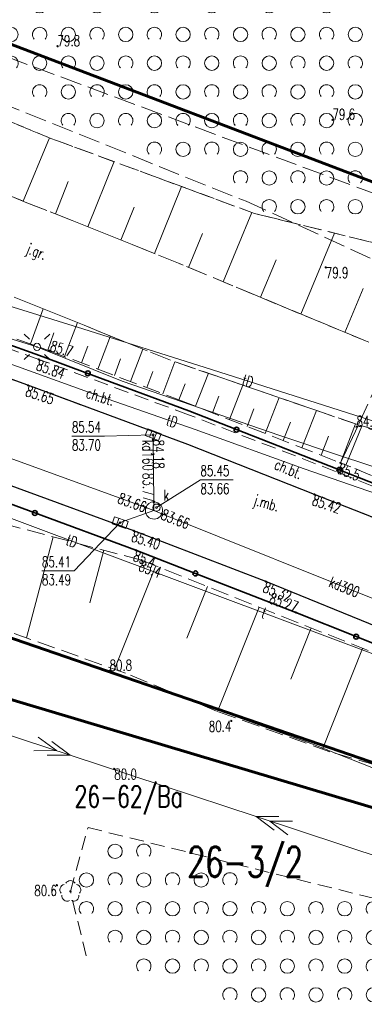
# Model space of a CAD drawing. Header units: metres. Extents: x 7505752 to 7507120, y 5839999 to 5840598.
# Tile 24 of 35: x 7506553 to 7506577, y 5840204 to 5840273. Entities that reach past the tile are written whole.
import ezdxf
from ezdxf.enums import TextEntityAlignment as Align

# ---------------------------------------------------------------- set-up
doc = ezdxf.new("R2010")
doc.units = ezdxf.units.M
doc.header["$MEASUREMENT"] = 0
for name, pattern in [('2_1', [0]), ('2_14', [1, -1]), ('2_OTKC', [1.5, 1, -0.5]), ('2_OTKJ', [2, 1.5, -0.5]), ('2_OTKK', [0]), ('2_OTRK', [1.75, 1.25, -0.5]), ('2_OTRKG', [1.75, 1.25, -0.5]), ('2_OTZK', [1.5, 1, -0.5]), ('4_SUEP_A', [0]), ('4_SUKP', [0]), ('4_SUPK', [0]), ('4_SUPP_P', [2, 1.5, -0.5]), ('4_SUTP_A', [0]), ('GDE', [0]), ('GUK', [2, 1.5, -0.5]), ('GUZ', [1, 0.5, -0.5])]:
    doc.linetypes.add(name, pattern=pattern)
doc.layers.get('0').update_dxf_attribs({"color": 250, "linetype": 'CONTINUOUS', "lineweight": 100})
for name, color, linetype, lineweight in [('Dzialki', 7, 'GDE', 18), ('Numery_dzialek', 7, 'CONTINUOUS', 20), ('OTK_E_T_0', 7, 'CONTINUOUS', 0), ('OTK_E_T_1', 7, 'CONTINUOUS', 0), ('OTK_L_0', 7, '2_OTKJ', 18), ('OTK_L_1', 7, '2_OTKK', 25), ('OTK_L_2', 7, '2_OTKC', 18), ('OTO_L_0', 7, 'CONTINUOUS', 35), ('OTR_L_1', 7, '2_OTRK', 18), ('OTR_T_0', 7, 'CONTINUOUS', 18), ('OTR_T_1', 7, 'CONTINUOUS', 18), ('OTZ_L_1', 7, '2_OTZK', 18), ('SUE_T_3', 7, 'CONTINUOUS', 18), ('SUEP_L_0', 1, '4_SUEP_A', 18), ('SUP_E_T_1', 7, 'CONTINUOUS', 0), ('SUP_L_1', 7, '4_SUPK', 18), ('SUP_T_4', 7, 'CONTINUOUS', 18)]:
    doc.layers.add(name, color=color, linetype=linetype, lineweight=lineweight)
for name, color, linetype, lineweight, true_color in [('Kontury', 7, 'GUK', 18, 0x008000), ('Numery_uzytkow', 7, 'CONTINUOUS', 15, 0x008000), ('OTZ_T_0', 7, 'CONTINUOUS', 18, 0x008000), ('P_SUGP_L_0', 7, '4_SUPP_P', 18, 0xbfbf00), ('SUK_T_1', 7, 'CONTINUOUS', 18, 0x803300), ('SUKP_E_T_0', 7, 'CONTINUOUS', 0, 0x803300), ('SUKP_L_0', 7, '4_SUKP', 18, 0x803300), ('SUKR_T_0', 7, 'CONTINUOUS', 18, 0x803300), ('SUTP_E_T_0', 7, 'CONTINUOUS', 0, 0xff9100), ('SUTP_L_0', 7, '4_SUTP_A', 18, 0xff9100), ('Uzytki', 7, 'GUZ', 18, 0x008000)]:
    doc.layers.add(name, color=color, linetype=linetype, lineweight=lineweight, true_color=true_color)
doc.styles.get("Standard").update_dxf_attribs({"font": 'Simplex.SHX', "width": 0.75})

# ---------------------------------------------------------------- blocks, each defined once
blk = doc.blocks.new('2_OTRN')
at = {"linetype": 'Continuous'}
blk.add_circle((0, 0), 0.045, dxfattribs=at)
blk = doc.blocks.new('2_OTRS')
at = {"linetype": 'Continuous'}
blk.add_circle((0, 0), 0.045, dxfattribs=at)
blk = doc.blocks.new('2_OTZK')
at = {"linetype": 'Continuous'}
for centre in [(-1, 1), (1, -1)]:
    blk.add_circle(centre, 0.5, dxfattribs=at)
for centre, start, end in [((1, 1), 318.59038, 221.40962), ((-1, -1), 318.70311, 221.29689)]:
    blk.add_arc(centre, 0.5, start, end, dxfattribs=at)
blk = doc.blocks.new('2_OTZL')
at = {"linetype": 'Continuous'}
blk.add_circle((0, 0), 0.045, dxfattribs=at)
for centre, start, end in [((0, 0.375), 30.14012, 149.85988), ((-0.357, 0.116), 102.14447, 221.86002), ((0.357, 0.116), 318.13998, 77.85553), ((-0.22, -0.303), 174.14818, 293.85423), ((0.22, -0.303), 246.14577, 5.85182)]:
    blk.add_arc(centre, 0.375, start, end, dxfattribs=at)
blk = doc.blocks.new('4_SUEO_W')
at = {"linetype": 'Continuous'}
for p, q in [((-0.53035, 0.53035), (-0.8839, 0.8839)), ((0.53035, 0.53035), (0.8839, 0.8839)), ((-0.53035, -0.53035), (-0.8839, -0.8839)), ((0.53035, -0.53035), (0.8839, -0.8839))]:
    blk.add_line(p, q, dxfattribs=at)
blk.add_circle((0, 0), 0.025, dxfattribs=at)
blk = doc.blocks.new('4_SUPP')
at = {"linetype": 'Continuous'}
blk.add_circle((0, 0), 0.25, dxfattribs=at)
blk = doc.blocks.new('4_SUKK')
at = {"linetype": 'Continuous'}
for p, q in [((-0.5, -0.25), (-0.5, 0.25)), ((-0.5, 0.25), (0.5, 0.25)), ((-0.175, 0.25), (-0.175, -0.25)), ((0.175, 0.25), (0.175, -0.25)), ((0.5, 0.25), (0.5, -0.25)), ((0.5, -0.25), (-0.5, -0.25))]:
    blk.add_line(p, q, dxfattribs=at)
blk = doc.blocks.new('4_SUPS')
at = {"linetype": 'Continuous'}
blk.add_circle((0, 0), 0.0625, dxfattribs=at)
blk = doc.blocks.new('4_SUPW')
at = {"linetype": 'Continuous'}
blk.add_circle((0, 0), 0.25, dxfattribs=at)

msp = doc.modelspace()

# ---------------------------------------------------------------- linework, layer by layer
at = {"layer": 'Dzialki', "color": 3, "lineweight": 60}
for p, q in [((7506504.17, 5840289.22), (7506594.55, 5840254.82)), ((7506488.36, 5840244.35), (7506596.08, 5840212.19)), ((7506583.33, 5840218.86), (7506521, 5840240.33))]:
    msp.add_line(p, q, dxfattribs=at)
at = {"layer": 'Kontury'}
msp.add_line((7506504.17, 5840289.22), (7506594.55, 5840254.82), dxfattribs=at)
at = {"layer": 'OTK_L_0', "linetype": '2_OTKJ'}
for p, q in [((7506537.336, 5840266.534), (7506553.274, 5840259.914)), ((7506553.274, 5840259.914), (7506555.209, 5840259.168)), ((7506563.855, 5840255.698), (7506555.209, 5840259.168)), ((7506563.292, 5840248.943), (7506544.426, 5840256.552)), ((7506578.72, 5840249.52), (7506563.855, 5840255.698)), ((7506578.72, 5840249.52), (7506576.385, 5840244.433)), ((7506553.353, 5840247.193), (7506547.076, 5840249.45)), ((7506576.385, 5840244.433), (7506563.292, 5840248.943)), ((7506564.503, 5840243.07), (7506553.353, 5840247.193)), ((7506576.385, 5840244.433), (7506590.815, 5840240.413)), ((7506573.328, 5840239.591), (7506564.503, 5840243.07)), ((7506560.734, 5840237.063), (7506546.426, 5840242.284)), ((7506582.365, 5840236.023), (7506573.328, 5840239.591)), ((7506569.94, 5840233.527), (7506560.734, 5840237.063)), ((7506581.284, 5840228.905), (7506569.94, 5840233.527))]:
    msp.add_line(p, q, dxfattribs=at)
at = {"layer": 'OTK_L_1', "linetype": '2_OTKK'}
for p, q in [((7506553.353, 5840247.193), (7506547.076, 5840249.45)), ((7506564.503, 5840243.07), (7506553.353, 5840247.193)), ((7506573.328, 5840239.591), (7506564.503, 5840243.07)), ((7506560.734, 5840237.063), (7506546.426, 5840242.284)), ((7506582.365, 5840236.023), (7506573.328, 5840239.591)), ((7506569.94, 5840233.527), (7506560.734, 5840237.063)), ((7506581.284, 5840228.905), (7506569.94, 5840233.527))]:
    msp.add_line(p, q, dxfattribs=at)
at = {"layer": 'OTK_L_2', "linetype": '2_OTKC'}
for p, q in [((7506554.11, 5840248.999), (7506548.225, 5840251.128)), ((7506553.353, 5840247.193), (7506547.076, 5840249.45)), ((7506564.549, 5840245.141), (7506554.11, 5840248.999)), ((7506564.503, 5840243.07), (7506553.353, 5840247.193)), ((7506574.797, 5840241.192), (7506564.549, 5840245.141)), ((7506573.328, 5840239.591), (7506564.503, 5840243.07)), ((7506582.891, 5840237.967), (7506574.797, 5840241.192)), ((7506582.365, 5840236.023), (7506573.328, 5840239.591))]:
    msp.add_line(p, q, dxfattribs=at)
at = {"layer": 'OTO_L_0'}
for p, q in [((7506554.419, 5840249.181), (7506547.362, 5840251.72)), ((7506557.527, 5840248.025), (7506554.419, 5840249.181)), ((7506564.557, 5840245.411), (7506557.527, 5840248.025)), ((7506567.892, 5840244.106), (7506564.557, 5840245.411)), ((7506574.876, 5840241.372), (7506567.892, 5840244.106)), ((7506575.054, 5840241.302), (7506574.876, 5840241.372)), ((7506582.027, 5840238.541), (7506575.054, 5840241.302)), ((7506553.838, 5840238.302), (7506549.734, 5840239.817)), ((7506560.874, 5840235.704), (7506553.838, 5840238.302)), ((7506565.026, 5840234.089), (7506560.874, 5840235.704)), ((7506572.016, 5840231.371), (7506565.026, 5840234.089)), ((7506576.233, 5840229.688), (7506572.016, 5840231.371)), ((7506583.198, 5840226.908), (7506576.233, 5840229.688))]:
    msp.add_line(p, q, dxfattribs=at)
for centre in [(7506557.527, 5840248.025), (7506567.892, 5840244.106), (7506575.054, 5840241.302), (7506553.838, 5840238.302), (7506565.026, 5840234.089), (7506576.233, 5840229.688)]:
    msp.add_circle(centre, 0.17, dxfattribs=at)
at = {"layer": 'OTR_L_1', "linetype": '2_OTRK'}
for p, q in [((7506538.965, 5840270.956), (7506554.953, 5840264.397)), ((7506554.953, 5840264.397), (7506569.151, 5840259.165)), ((7506569.151, 5840259.165), (7506581.093, 5840256.23)), ((7506563.292, 5840248.943), (7506544.426, 5840256.552)), ((7506576.385, 5840244.433), (7506563.292, 5840248.943)), ((7506586.462, 5840240.702), (7506576.385, 5840244.433)), ((7506560.154, 5840227.138), (7506549.777, 5840230.846)), ((7506566.503, 5840224.501), (7506560.154, 5840227.138)), ((7506574.404, 5840221.666), (7506566.503, 5840224.501)), ((7506580.978, 5840219.761), (7506574.404, 5840221.666))]:
    msp.add_line(p, q, dxfattribs=at)
at = {"layer": 'OTR_L_1', "linetype": '2_OTRKG'}
for p, q in [((7506537.336, 5840266.534), (7506553.274, 5840259.914)), ((7506553.274, 5840259.914), (7506555.209, 5840259.168)), ((7506527.865, 5840259.267), (7506554.836, 5840249.604)), ((7506563.855, 5840255.698), (7506555.209, 5840259.168)), ((7506578.72, 5840249.52), (7506563.855, 5840255.698)), ((7506554.836, 5840249.604), (7506563.861, 5840246.186)), ((7506563.861, 5840246.186), (7506575.133, 5840241.794)), ((7506582.154, 5840238.952), (7506575.133, 5840241.794)), ((7506561.269, 5840235.007), (7506541.851, 5840240.152)), ((7506561.269, 5840235.007), (7506584.457, 5840225.766))]:
    msp.add_line(p, q, dxfattribs=at)
at = {"layer": 'OTR_L_1', "linetype": '2_1'}
for p, q in [((7506553.018, 5840260.021), (7506554.853, 5840264.438)), ((7506557.534, 5840258.235), (7506559.356, 5840262.774)), ((7506555.264, 5840259.146), (7506556.162, 5840261.383)), ((7506562.173, 5840256.372), (7506564.049, 5840261.045)), ((7506559.837, 5840257.31), (7506560.761, 5840259.613)), ((7506566.958, 5840254.408), (7506568.964, 5840259.234)), ((7506564.545, 5840255.411), (7506565.528, 5840257.774)), ((7506572.382, 5840252.154), (7506574.726, 5840257.795)), ((7506569.562, 5840253.326), (7506570.643, 5840255.929)), ((7506575.438, 5840250.884), (7506576.708, 5840253.94)), ((7506553.526, 5840250.073), (7506554.405, 5840252.527)), ((7506555.911, 5840249.197), (7506556.805, 5840251.559)), ((7506554.729, 5840249.642), (7506555.16, 5840250.846)), ((7506558.235, 5840248.317), (7506559.111, 5840250.629)), ((7506557.079, 5840248.754), (7506557.522, 5840249.923)), ((7506560.511, 5840247.455), (7506561.368, 5840249.718)), ((7506559.379, 5840247.883), (7506559.813, 5840249.027)), ((7506562.747, 5840246.608), (7506563.592, 5840248.839)), ((7506561.631, 5840247.031), (7506562.055, 5840248.151)), ((7506565.032, 5840245.73), (7506565.93, 5840248.034)), ((7506563.88, 5840246.179), (7506564.32, 5840247.308)), ((7506567.407, 5840244.805), (7506568.341, 5840247.203)), ((7506566.207, 5840245.272), (7506566.665, 5840246.447)), ((7506569.879, 5840243.841), (7506570.852, 5840246.339)), ((7506568.631, 5840244.328), (7506569.107, 5840245.552)), ((7506572.453, 5840242.838), (7506573.466, 5840245.438)), ((7506571.153, 5840243.345), (7506571.65, 5840244.619)), ((7506575.133, 5840241.794), (7506576.188, 5840244.501)), ((7506575.518, 5840241.638), (7506576.615, 5840244.348)), ((7506573.78, 5840242.321), (7506574.297, 5840243.648)), ((7506555.119, 5840236.636), (7506553.256, 5840229.603)), ((7506558.636, 5840235.704), (7506557.665, 5840232.039)), ((7506562.261, 5840234.611), (7506559.391, 5840227.41)), ((7506565.861, 5840233.177), (7506564.424, 5840229.569)), ((7506569.469, 5840231.739), (7506566.574, 5840224.476)), ((7506573.1, 5840230.292), (7506571.678, 5840226.723)), ((7506576.669, 5840228.87), (7506573.874, 5840221.856))]:
    msp.add_line(p, q, dxfattribs=at)
at = {"layer": 'OTR_L_1', "linetype": '2_14'}
msp.add_line((7506576.385, 5840244.433), (7506575.133, 5840241.794), dxfattribs=at)
at = {"layer": 'OTZ_L_1', "linetype": '2_OTZK'}
for p, q in [((7506554.953, 5840264.397), (7506538.965, 5840270.956)), ((7506569.151, 5840259.165), (7506554.953, 5840264.397)), ((7506581.093, 5840256.23), (7506569.151, 5840259.165)), ((7506556.31, 5840211.94), (7506557.54, 5840216.39)), ((7506557.54, 5840216.39), (7506584.429, 5840209.733)), ((7506557.42, 5840207.45), (7506556.31, 5840211.94))]:
    msp.add_line(p, q, dxfattribs=at)
at = {"layer": 'P_SUGP_L_0', "linetype": '4_SUPP_P'}
for p, q in [((7506579.547, 5840259.784), (7506128.302, 5840427.644)), ((7506432.516, 5840314.479), (7506568.572, 5840260.012)), ((7506568.572, 5840260.012), (7506611.05, 5840240.551))]:
    msp.add_line(p, q, dxfattribs=at)
at = {"layer": 'SUEP_L_0', "linetype": '4_SUEP_A'}
for p, q in [((7506553.984, 5840249.868), (7506544.001, 5840252.999)), ((7506559.922, 5840247.489), (7506553.984, 5840249.868)), ((7506570.899, 5840243.695), (7506559.922, 5840247.489)), ((7506575.27, 5840242.225), (7506570.899, 5840243.695)), ((7506582.658, 5840239.796), (7506575.27, 5840242.225)), ((7506560.958, 5840226.593), (7506544.908, 5840231.972)), ((7506573.14, 5840222.227), (7506560.958, 5840226.593)), ((7506556.285, 5840221.43), (7506544.889, 5840225.191)), ((7506555.335, 5840221.744), (7506554.067, 5840222.689)), ((7506556.285, 5840221.43), (7506555.017, 5840222.375)), ((7506583.891, 5840217.971), (7506573.14, 5840222.227)), ((7506553.754, 5840221.739), (7506555.335, 5840221.744)), ((7506554.704, 5840221.426), (7506556.285, 5840221.43)), ((7506569.259, 5840217.148), (7506556.285, 5840221.43)), ((7506569.259, 5840217.148), (7506570.84, 5840217.153)), ((7506580.654, 5840213.388), (7506569.259, 5840217.148)), ((7506570.526, 5840216.204), (7506569.259, 5840217.148)), ((7506570.208, 5840216.835), (7506571.789, 5840216.84)), ((7506571.476, 5840215.89), (7506570.208, 5840216.835))]:
    msp.add_line(p, q, dxfattribs=at)
at = {"layer": 'SUKP_L_0', "linetype": '4_SUKP'}
for p, q in [((7506528.528, 5840250.672), (7506561.571, 5840238.678)), ((7506562.082, 5840243.405), (7506562.078, 5840243.753)), ((7506562.128, 5840239.073), (7506562.082, 5840243.405)), ((7506561.571, 5840238.678), (7506562.135, 5840238.473)), ((7506562.135, 5840238.473), (7506562.128, 5840239.073)), ((7506559.78, 5840237.627), (7506562.135, 5840238.473)), ((7506562.135, 5840238.473), (7506562.692, 5840238.25)), ((7506562.692, 5840238.25), (7506588.126, 5840228.039))]:
    msp.add_line(p, q, dxfattribs=at)
at = {"layer": 'SUKR_T_0', "linetype": 'Continuous', "lineweight": 0}
for p, q in [((7506556.415, 5840243.662), (7506558.695, 5840243.662)), ((7506562.078, 5840243.753), (7506558.695, 5840243.662)), ((7506562.313, 5840238.674), (7506565.374, 5840240.615)), ((7506565.374, 5840240.615), (7506567.654, 5840240.615)), ((7506559.78, 5840237.627), (7506556.584, 5840234.266)), ((7506554.331, 5840234.266), (7506556.584, 5840234.266))]:
    msp.add_line(p, q, dxfattribs=at)
at = {"layer": 'SUP_L_1', "linetype": '4_SUPK'}
for start, end in [(160.04981, 338.12766), (90.61755, 160.04983), (338.12764, 90.61755)]:
    msp.add_arc((7506562.135, 5840238.473), 0.6, start, end, dxfattribs=at)
at = {"layer": 'SUTP_L_0', "linetype": '4_SUTP_A'}
for p, q in [((7506550.52, 5840253.194), (7506557.176, 5840251.13)), ((7506557.176, 5840251.13), (7506565.716, 5840248.429)), ((7506558.399, 5840246.408), (7506551.531, 5840248.891)), ((7506565.716, 5840248.429), (7506573.955, 5840245.806)), ((7506565.016, 5840244.124), (7506558.399, 5840246.408)), ((7506573.955, 5840245.806), (7506584.961, 5840242.302)), ((7506572.596, 5840241.386), (7506565.016, 5840244.124)), ((7506583.925, 5840237.434), (7506572.596, 5840241.386)), ((7506547.836, 5840239.544), (7506554.243, 5840237.138)), ((7506554.243, 5840237.138), (7506561.904, 5840234.301)), ((7506561.904, 5840234.301), (7506574.98, 5840229.391)), ((7506574.98, 5840229.391), (7506580.335, 5840227.398))]:
    msp.add_line(p, q, dxfattribs=at)
at = {"layer": 'Uzytki'}
for p, q in [((7506504.17, 5840289.22), (7506594.55, 5840254.82)), ((7506596.08, 5840212.19), (7506488.36, 5840244.35))]:
    msp.add_line(p, q, dxfattribs=at)

# ---------------------------------------------------------------- block references
at = {"layer": 'OTR_T_0'}
for p in [(7506554.11, 5840248.999), (7506553.353, 5840247.193), (7506573.328, 5840239.591), (7506560.734, 5840237.063), (7506569.94, 5840233.527), (7506572.016, 5840231.371)]:
    msp.add_blockref('2_OTRS', p, dxfattribs=at)
at = {"layer": 'OTR_T_1'}
for p in [(7506555.418, 5840270.811), (7506574.586, 5840265.694), (7506574.108, 5840255.409), (7506554.836, 5840249.604), (7506576.256, 5840244.312), (7506575.133, 5840241.794), (7506560.874, 5840235.704), (7506561.269, 5840235.007), (7506559.042, 5840227.31), (7506567.528, 5840223.818), (7506559.37, 5840220.48), (7506555.37, 5840212.37)]:
    msp.add_blockref('2_OTRN', p, dxfattribs=at)
at = {"layer": 'OTZ_L_1'}
for p in [(7506555.169, 5840272.634), (7506559.169, 5840272.634), (7506563.169, 5840272.634), (7506567.169, 5840272.634), (7506571.169, 5840272.634), (7506575.169, 5840272.634), (7506553.169, 5840270.634), (7506557.169, 5840270.634), (7506561.169, 5840270.634), (7506565.169, 5840270.634), (7506569.169, 5840270.634), (7506573.169, 5840270.634), (7506577.169, 5840270.634), (7506555.169, 5840268.634), (7506559.169, 5840268.634), (7506563.169, 5840268.634), (7506567.169, 5840268.634), (7506571.169, 5840268.634), (7506575.169, 5840268.634), (7506557.169, 5840266.634), (7506561.169, 5840266.634), (7506565.169, 5840266.634), (7506569.169, 5840266.634), (7506573.169, 5840266.634), (7506577.169, 5840266.634), (7506563.169, 5840264.634), (7506567.169, 5840264.634), (7506571.169, 5840264.634), (7506575.169, 5840264.634), (7506569.169, 5840262.634), (7506573.169, 5840262.634), (7506577.169, 5840262.634), (7506571.169, 5840260.634), (7506575.169, 5840260.634), (7506560.429, 5840213.733), (7506558.429, 5840211.733), (7506562.429, 5840211.733), (7506566.429, 5840211.733), (7506560.429, 5840209.733), (7506564.429, 5840209.733), (7506568.429, 5840209.733), (7506572.429, 5840209.733), (7506576.429, 5840209.733), (7506562.429, 5840207.733), (7506566.429, 5840207.733), (7506570.429, 5840207.733), (7506574.429, 5840207.733), (7506568.429, 5840205.733), (7506572.429, 5840205.733), (7506576.429, 5840205.733), (7506574.429, 5840203.733)]:
    msp.add_blockref('2_OTZK', p, dxfattribs=at)
at = {"layer": 'OTZ_T_0'}
msp.add_blockref('2_OTZL', (7506556.31, 5840211.94), dxfattribs=at)
at = {"layer": 'SUE_T_3'}
for name in ['4_SUEO_W', '4_SUPP']:
    msp.add_blockref(name, (7506553.984, 5840249.868), dxfattribs=at)
at = {"layer": 'SUK_T_1'}
for p, rotation in [((7506562.078, 5840243.753), 339.3103341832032), ((7506559.78, 5840237.627), 340.9357757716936)]:
    msp.add_blockref('4_SUKK', p, dxfattribs=dict(at, rotation=rotation))
at = {"layer": 'SUKR_T_0'}
for p in [(7506562.078, 5840243.753), (7506562.082, 5840243.405), (7506561.571, 5840238.678), (7506562.128, 5840239.073), (7506562.313, 5840238.674), (7506562.692, 5840238.25), (7506559.78, 5840237.627)]:
    msp.add_blockref('4_SUPS', p, dxfattribs=at)
at = {"layer": 'SUP_T_4'}
msp.add_blockref('4_SUPW', (7506562.313, 5840238.674), dxfattribs=at)

# ---------------------------------------------------------------- texts
at = {"layer": 'Numery_dzialek', "width": 0.7}
msp.add_text('26-3/2', height=2.1, dxfattribs=at).set_placement((7506564.455, 5840215.049), align=Align.TOP_LEFT)
at = {"layer": 'Numery_uzytkow', "width": 0.7}
msp.add_text('26-62/Ba', height=1.5, dxfattribs=at).set_placement((7506556.591, 5840217.802))
at = {"layer": 'OTK_E_T_0', "lineweight": 9, "width": 0.7}
for s, rotation, p in [('j.gr.', 338.76939, (7506553.922, 5840256.416)), ('j.mb.', 344.03196, (7506569.957, 5840238.893))]:
    msp.add_text(s, height=0.75, rotation=rotation, dxfattribs=at).set_placement(p, align=Align.MIDDLE)
at = {"layer": 'OTK_E_T_1', "lineweight": 9, "width": 0.7}
for rotation, p in [(342.93901, (7506558.399, 5840246.408)), (337.45168, (7506571.515, 5840241.362))]:
    msp.add_text('ch.bt.', height=0.75, rotation=rotation, dxfattribs=at).set_placement(p, align=Align.MIDDLE)
at = {"layer": 'OTR_T_0', "lineweight": 9, "width": 0.7}
for s, rotation, p in [('85.84', 340.65897, (7506554.11, 5840248.999)), ('85.65', 341.55896, (7506553.353, 5840247.193)), ('85.42', 341.68796, (7506573.328, 5840239.591)), ('85.40', 342.06846, (7506560.734, 5840237.063)), ('85.32', 337.93801, (7506569.94, 5840233.527))]:
    msp.add_text(s, height=0.75, rotation=rotation, dxfattribs=at).set_placement(p, align=Align.TOP_LEFT)
msp.add_text('85.27', height=0.75, rotation=340.4678, dxfattribs=at).set_placement((7506572.016, 5840231.371), align=Align.RIGHT)
at = {"layer": 'OTR_T_1', "lineweight": 9, "width": 0.7}
for s, rotation, p in [('79.8', 0.39956, (7506555.418, 5840270.811)), ('79.6', 0.39885, (7506574.586, 5840265.694)), ('85.7', 343.53896, (7506554.836, 5840249.604)), ('84.1', 0.39805, (7506576.256, 5840244.312)), ('80.8', 0.39841, (7506559.042, 5840227.31))]:
    msp.add_text(s, height=0.75, rotation=rotation, dxfattribs=at).set_placement(p)
for s, rotation, p in [('79.9', 0.39857, (7506574.108, 5840255.409)), ('85.5', 338.54799, (7506575.133, 5840241.794)), ('85.4', 339.90845, (7506560.874, 5840235.704)), ('85.4', 339.81842, (7506561.269, 5840235.007))]:
    msp.add_text(s, height=0.75, rotation=rotation, dxfattribs=at).set_placement(p, align=Align.TOP_LEFT)
msp.add_text('80.4', height=0.75, rotation=0.39775, dxfattribs=at).set_placement((7506567.528, 5840223.818), align=Align.TOP_RIGHT)
msp.add_text('80.0', height=0.75, dxfattribs=at).set_placement((7506559.37, 5840220.48), align=Align.TOP_LEFT)
msp.add_text('80.6', height=0.75, dxfattribs=at).set_placement((7506555.37, 5840212.37), align=Align.TOP_RIGHT)
at = {"layer": 'SUKP_E_T_0', "lineweight": 9, "width": 0.7}
msp.add_text('kd160', height=0.75, rotation=270.61756, dxfattribs=at).set_placement((7506562.105, 5840241.239), align=Align.TOP_RIGHT)
msp.add_text('kd300', height=0.75, rotation=338.12764, dxfattribs=at).set_placement((7506575.409, 5840233.144), align=Align.MIDDLE)
at = {"layer": 'SUKR_T_0', "lineweight": 9, "width": 0.7}
for s, p in [('85.54', (7506556.415, 5840244.662)), ('83.70', (7506556.415, 5840243.412)), ('85.45', (7506565.374, 5840241.615)), ('83.66', (7506565.374, 5840240.365)), ('85.41', (7506554.331, 5840235.266)), ('83.49', (7506554.331, 5840234.016))]:
    msp.add_text(s, height=0.75, dxfattribs=at).set_placement(p, align=Align.TOP_LEFT)
msp.add_text('84.18', height=0.75, rotation=270.19, dxfattribs=at).set_placement((7506562.082, 5840243.405))
msp.add_text('83.77', height=0.75, rotation=270.61755, dxfattribs=at).set_placement((7506562.128, 5840239.073), align=Align.TOP_RIGHT)
msp.add_text('83.66', height=0.75, rotation=340.05, dxfattribs=at).set_placement((7506561.571, 5840238.678), align=Align.MIDDLE_RIGHT)
msp.add_text('83.66', height=0.75, rotation=338.57, dxfattribs=at).set_placement((7506562.692, 5840238.25), align=Align.MIDDLE_LEFT)
at = {"layer": 'SUP_E_T_1', "lineweight": 9, "width": 0.7}
msp.add_text('k', height=0.75, dxfattribs=at).set_placement((7506562.813, 5840239.174))
at = {"layer": 'SUTP_E_T_0', "lineweight": 9, "width": 0.7}
for s, rotation, p in [('tD', 342.34062, (7506568.68, 5840247.486)), ('tD', 340.95407, (7506563.39, 5840244.685)), ('tD', 339.67837, (7506556.408, 5840236.336)), ('t', 339.41945, (7506569.81, 5840231.332))]:
    msp.add_text(s, height=0.75, rotation=rotation, dxfattribs=at).set_placement(p, align=Align.MIDDLE)

doc.saveas('drawing.dxf')
